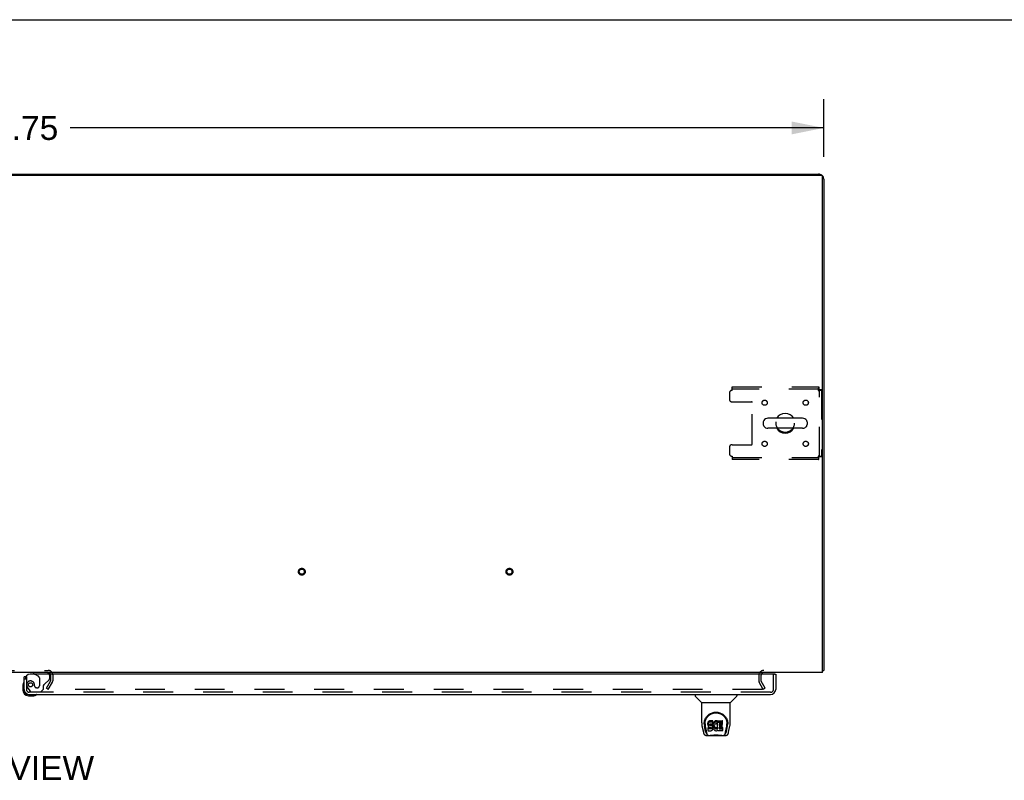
# Model space of a CAD drawing. Header units: inches. Extents: x 0 to 262, y 0 to 169.
# Tile 63 of 67: x 87 to 134, y 133 to 169. Entities that reach past the tile are written whole.
import ezdxf

# ---------------------------------------------------------------- set-up
doc = ezdxf.new("R2010")
doc.units = ezdxf.units.IN
doc.header["$LTSCALE"] = 14.384615
doc.header["$MEASUREMENT"] = 0
doc.linetypes.add('HIDDEN', pattern=[0.2, 0.1, -0.1])
doc.layers.get('0').update_dxf_attribs({"linetype": 'CONTINUOUS'})
for name, color, linetype in [('DEFAULT_2', 8, 'HIDDEN'), ('DIMENSIONS', 7, 'CONTINUOUS'), ('RIGHTHAND_DOOR_ASSEMBLY', 7, 'CONTINUOUS')]:
    doc.layers.add(name, color=color, linetype=linetype)
doc.styles.get("Standard").update_dxf_attribs({"font": 'arial.ttf'})
doc.dimstyles.new('DIMSTYLE_1', dxfattribs={"dimtxt": 1.153846, "dimasz": 1.538462, "dimexe": 0.09, "dimexo": 0.07, "dimgap": 0.0375, "dimtad": 0, "dimtih": 1, "dimtoh": 1, "dimzin": 4, "dimdsep": 46, "dimtxsty": 'Standard', "dimblk": '_FILLED', "dimblk1": '_FILLED', "dimblk2": '_FILLED', "dimcen": 0.09, "dimadec": 3, "dimazin": 1, "dimtfac": 1, "dimtdec": 3, "dimtofl": 0, "dimtmove": 0, "dimatfit": 3, "dimldrblk": '_FILLED', "dimfxl": 0, "dimtolj": 1, "dimtzin": 4, "dimarcsym": 0})

# ---------------------------------------------------------------- blocks, each defined once
blk = doc.blocks.new('_FILLED')
at = {"color": 0, "linetype": 'ByBlock'}
blk.add_solid([(0, 0), (-1, 0.2), (-1, -0.2)], dxfattribs=at)
blk = doc.blocks.new('*D1')
at = {"layer": 'DIMENSIONS', "color": 2, "linetype": 'Continuous'}
for p, q in [((47.867, 162.629), (47.867, 165.403)), ((125.617, 162.629), (125.617, 165.403)), ((47.867, 164.019), (84.15, 164.019)), ((125.617, 164.019), (89.335, 164.019))]:
    blk.add_line(p, q, dxfattribs=at)
at = {"layer": 'DIMENSIONS', "color": 2, "linetype": 'Continuous', "xscale": 1.5384615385, "yscale": 1.5384615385, "zscale": 1.5384615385, "rotation": 180}
blk.add_blockref('_FILLED', (47.867, 164.019), dxfattribs=at)
at = {"layer": 'DIMENSIONS', "color": 2, "linetype": 'Continuous', "xscale": 1.5384615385, "yscale": 1.5384615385, "zscale": 1.5384615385}
blk.add_blockref('_FILLED', (125.617, 164.019), dxfattribs=at)
at = {"layer": 'DIMENSIONS', "color": 2, "linetype": 'Continuous', "insert": (86.742, 164.596), "char_height": 1.1538, "width": 4.03203, "attachment_point": 2, "line_spacing_factor": 0.9}
blk.add_mtext('77.75', dxfattribs=at)

msp = doc.modelspace()

# ---------------------------------------------------------------- linework, layer by layer
at = {"color": 7, "linetype": 'Continuous'}
for p, q in [((0, 169.231), (261.538, 169.231)), ((55.367, 161.798), (118.117, 161.798)), ((118.117, 161.798), (118.117, 161.746)), ((122.709, 149.862), (122.709, 149.735)), ((124.595, 150.04), (122.932, 150.04)), ((124.817, 149.862), (124.817, 149.735)), ((124.595, 149.557), (122.932, 149.557)), ((125.565, 137.902), (125.617, 137.902))]:
    msp.add_line(p, q, dxfattribs=at)
at = {"color": 3, "linetype": 'Continuous'}
for p, q in [((47.979, 161.746), (125.505, 161.746)), ((118.117, 161.798), (125.371, 161.798)), ((125.565, 137.798), (125.565, 161.686)), ((125.617, 161.552), (125.617, 137.902)), ((125.565, 137.798), (47.919, 137.798))]:
    msp.add_line(p, q, dxfattribs=at)
for points in [[(125.565, 137.883), (125.566, 137.883), (125.57, 137.884), (125.574, 137.885), (125.578, 137.886), (125.582, 137.887)], [(125.582, 137.887), (125.59, 137.888), (125.593, 137.889), (125.597, 137.89), (125.6, 137.89), (125.603, 137.891), (125.606, 137.892), (125.608, 137.893), (125.611, 137.894), (125.612, 137.895), (125.614, 137.896), (125.615, 137.897), (125.616, 137.898), (125.617, 137.9), (125.617, 137.901), (125.617, 137.902)]]:
    msp.add_lwpolyline(points, dxfattribs=at)
for centre, radius, start, end in [((125.371, 161.552), 0.246, 50.5384, 90), ((125.505, 161.686), 0.06, 0, 90), ((125.371, 161.552), 0.246, 0, 39.4624), ((88.273, 137.683), 0.115, 18.2523, 64.7751), ((122.739, 137.656), 0.142, 90, 153.5225)]:
    msp.add_arc(centre, radius, start, end, dxfattribs=at)
at = {"color": 7, "linetype": 'Continuous'}
for centre, radius, start, end in [((122.834, 149.862), 0.125, 146.8152, 180), ((122.932, 149.798), 0.241, 90, 146.8152), ((123.763, 149.798), 0.475, 30.5571, 149.4429), ((124.595, 149.798), 0.241, 33.1848, 90), ((124.692, 149.862), 0.125, 0, 33.1848), ((122.834, 149.735), 0.125, 180, 213.1848), ((122.932, 149.798), 0.241, 213.1848, 270), ((123.763, 149.798), 0.475, 210.5571, 329.4429), ((124.595, 149.798), 0.241, 270, 326.8152), ((124.692, 149.735), 0.125, 326.8152, 360)]:
    msp.add_arc(centre, radius, start, end, dxfattribs=at)
at = {"layer": 'DEFAULT_2', "color": 8, "linetype": 'HIDDEN'}
for p, q in [((121.076, 151.256), (121.076, 150.955)), ((121.201, 151.548), (125.379, 151.548)), ((121.201, 151.381), (121.201, 151.548)), ((125.379, 151.444), (121.201, 151.444)), ((125.379, 151.548), (125.379, 151.444)), ((125.513, 151.414), (125.409, 151.414)), ((125.409, 148.182), (125.409, 151.414)), ((125.513, 151.414), (125.513, 148.182)), ((121.201, 150.83), (122.146, 150.83)), ((122.176, 148.797), (122.176, 150.8)), ((121.076, 148.642), (121.076, 148.34)), ((121.201, 148.767), (122.146, 148.767)), ((121.201, 148.215), (121.201, 148.048)), ((121.201, 148.152), (125.379, 148.152)), ((125.379, 148.048), (121.201, 148.048)), ((125.379, 148.048), (125.379, 148.152)), ((125.513, 148.182), (125.409, 148.182)), ((85.211, 137.902), (88.273, 137.902)), ((88.388, 137.683), (88.388, 137.394)), ((88.492, 137.683), (88.492, 137.394)), ((122.492, 137.656), (122.492, 137.394)), ((122.596, 137.656), (122.596, 137.394)), ((88.188, 137.038), (88.384, 137.378)), ((88.278, 136.986), (88.188, 137.038)), ((88.278, 136.986), (88.474, 137.326)), ((122.707, 136.986), (122.511, 137.326)), ((122.797, 137.038), (122.601, 137.378)), ((122.797, 137.038), (122.707, 136.986)), ((122.661, 136.986), (88.211, 136.986))]:
    msp.add_line(p, q, dxfattribs=at)
for points in [[(125.379, 151.548), (125.377, 151.547), (125.375, 151.544), (125.372, 151.539), (125.37, 151.532), (125.368, 151.523), (125.365, 151.512), (125.363, 151.5), (125.361, 151.486), (125.358, 151.47), (125.356, 151.454), (125.354, 151.437), (125.351, 151.419), (125.349, 151.4), (125.346, 151.381)], [(125.379, 151.444), (125.377, 151.444), (125.375, 151.443), (125.372, 151.441), (125.37, 151.438), (125.368, 151.435), (125.365, 151.431), (125.363, 151.426), (125.361, 151.421), (125.358, 151.415), (125.356, 151.409), (125.354, 151.402), (125.351, 151.395), (125.349, 151.389), (125.346, 151.381)], [(125.346, 151.381), (125.365, 151.384), (125.384, 151.386), (125.402, 151.389), (125.419, 151.391), (125.435, 151.393), (125.451, 151.396), (125.465, 151.398), (125.477, 151.4), (125.488, 151.403), (125.497, 151.405), (125.504, 151.407), (125.509, 151.41), (125.512, 151.412), (125.513, 151.414)], [(125.346, 151.381), (125.354, 151.384), (125.36, 151.386), (125.367, 151.389), (125.374, 151.391), (125.38, 151.393), (125.386, 151.396), (125.391, 151.398), (125.396, 151.4), (125.4, 151.403), (125.403, 151.405), (125.406, 151.407), (125.408, 151.41), (125.409, 151.412), (125.409, 151.414)], [(125.513, 148.182), (125.512, 148.185), (125.509, 148.187), (125.504, 148.19), (125.497, 148.192), (125.488, 148.194), (125.477, 148.197), (125.465, 148.199), (125.451, 148.201), (125.435, 148.204), (125.419, 148.206), (125.402, 148.208), (125.384, 148.211), (125.365, 148.213), (125.346, 148.215)], [(125.346, 148.215), (125.349, 148.208), (125.351, 148.201), (125.354, 148.195), (125.356, 148.188), (125.358, 148.182), (125.361, 148.176), (125.363, 148.171), (125.365, 148.166), (125.368, 148.162), (125.37, 148.159), (125.372, 148.156), (125.375, 148.154), (125.377, 148.153), (125.379, 148.152)], [(125.409, 148.182), (125.409, 148.185), (125.408, 148.187), (125.406, 148.19), (125.403, 148.192), (125.4, 148.194), (125.396, 148.197), (125.391, 148.199), (125.386, 148.201), (125.38, 148.204), (125.374, 148.206), (125.367, 148.208), (125.36, 148.211), (125.354, 148.213), (125.346, 148.215)], [(125.346, 148.215), (125.349, 148.197), (125.351, 148.178), (125.354, 148.16), (125.356, 148.143), (125.358, 148.127), (125.361, 148.111), (125.363, 148.097), (125.365, 148.085), (125.368, 148.074), (125.37, 148.065), (125.372, 148.058), (125.375, 148.053), (125.377, 148.05), (125.379, 148.048)], [(122.681, 137.003), (122.681, 137.002), (122.68, 137), (122.68, 136.998), (122.679, 136.996), (122.678, 136.994), (122.677, 136.993), (122.675, 136.991), (122.673, 136.99), (122.672, 136.989), (122.67, 136.988), (122.668, 136.987), (122.665, 136.986), (122.663, 136.986), (122.661, 136.986)], [(122.679, 137.011), (122.68, 137.009), (122.68, 137.007), (122.681, 137.005), (122.681, 137.003), (122.681, 137.003)]]:
    msp.add_lwpolyline(points, dxfattribs=at)
for centre, radius in [((122.774, 150.788), 0.125), ((124.753, 150.788), 0.125), ((123.763, 149.798), 0.438), ((122.774, 148.809), 0.125), ((124.753, 148.809), 0.125), ((100.485, 142.652), 0.164), ((100.485, 142.652), 0.124), ((110.485, 142.652), 0.164), ((110.485, 142.652), 0.124)]:
    msp.add_circle(centre, radius, dxfattribs=at)
for centre, radius, start, end in [((121.201, 151.256), 0.125, 90, 180), ((121.201, 150.955), 0.125, 180, 270), ((122.146, 150.8), 0.03, 0, 90), ((121.201, 148.642), 0.125, 90, 180), ((122.146, 148.797), 0.03, 270, 360), ((121.201, 148.34), 0.125, 180, 270), ((88.273, 137.683), 0.219, 0, 90), ((88.273, 137.683), 0.115, 64.7751, 90), ((88.273, 137.683), 0.115, 0, 18.2523), ((122.739, 137.656), 0.246, 90, 180), ((122.739, 137.656), 0.142, 153.5225, 180), ((88.355, 137.394), 0.033, 330, 360), ((88.355, 137.394), 0.137, 330, 360), ((122.629, 137.394), 0.137, 180, 210), ((122.629, 137.394), 0.033, 180, 210)]:
    msp.add_arc(centre, radius, start, end, dxfattribs=at)
at = {"layer": 'RIGHTHAND_DOOR_ASSEMBLY', "color": 7, "linetype": 'Continuous'}
for p, q in [((87.193, 137.594), (87.117, 137.594)), ((87.559, 137.798), (87.559, 137.759)), ((87.559, 137.759), (87.628, 137.719)), ((123.243, 137.719), (123.305, 137.719)), ((87.057, 137.2), (87.057, 136.943)), ((87.117, 136.987), (87.117, 136.943)), ((87.32, 136.74), (87.364, 136.74)), ((87.32, 136.68), (87.577, 136.68)), ((119.426, 136.74), (119.426, 136.678)), ((119.735, 136.353), (119.438, 136.65)), ((121.125, 136.353), (121.422, 136.65)), ((121.434, 136.74), (121.434, 136.678)), ((119.741, 136.347), (121.119, 136.347)), ((119.741, 135.375), (119.741, 136.347)), ((121.119, 135.375), (121.119, 136.347)), ((119.756, 135.232), (119.821, 134.927)), ((119.859, 135.32), (119.859, 135.32)), ((119.866, 135.407), (119.865, 135.343)), ((119.928, 134.954), (119.875, 135.225)), ((119.903, 135.333), (119.903, 135.31)), ((119.912, 135.212), (119.969, 134.919)), ((120.046, 135.378), (120.044, 135.355)), ((120.044, 135.288), (120.044, 135.355)), ((120.046, 135.312), (120.044, 135.288)), ((120.044, 135.288), (120.045, 135.264)), ((120.045, 135.264), (120.049, 135.241)), ((120.051, 135.402), (120.046, 135.378)), ((120.046, 135.312), (120.046, 135.378)), ((120.051, 135.335), (120.046, 135.312)), ((120.046, 135.002), (120.046, 135.144)), ((120.049, 135.241), (120.057, 135.218)), ((120.06, 135.424), (120.051, 135.402)), ((120.051, 135.335), (120.051, 135.402)), ((120.06, 135.357), (120.051, 135.335)), ((120.11, 135.149), (120.051, 135.148)), ((120.051, 135.081), (120.051, 135.148)), ((120.057, 135.218), (120.07, 135.198)), ((120.074, 135.444), (120.06, 135.424)), ((120.06, 135.357), (120.06, 135.424)), ((120.074, 135.377), (120.06, 135.357)), ((120.07, 135.198), (120.086, 135.181)), ((120.082, 135.452), (120.074, 135.444)), ((120.074, 135.377), (120.074, 135.444)), ((120.082, 135.385), (120.074, 135.377)), ((120.092, 135.458), (120.082, 135.452)), ((120.082, 135.385), (120.082, 135.452)), ((120.092, 135.392), (120.082, 135.385)), ((120.086, 135.181), (120.106, 135.168)), ((120.113, 135.468), (120.092, 135.458)), ((120.092, 135.392), (120.092, 135.458)), ((120.113, 135.401), (120.092, 135.392)), ((120.106, 135.168), (120.117, 135.163)), ((120.171, 135.149), (120.11, 135.149)), ((120.11, 135.082), (120.11, 135.149)), ((120.137, 135.476), (120.113, 135.468)), ((120.113, 135.401), (120.113, 135.468)), ((120.137, 135.409), (120.113, 135.401)), ((120.115, 135.276), (120.116, 135.291)), ((120.116, 135.269), (120.115, 135.276)), ((120.116, 135.291), (120.118, 135.306)), ((120.116, 135.269), (120.116, 135.291)), ((120.118, 135.262), (120.116, 135.269)), ((120.117, 135.163), (120.129, 135.161)), ((120.118, 135.306), (120.121, 135.313)), ((120.118, 135.262), (120.118, 135.306)), ((120.122, 135.256), (120.118, 135.262)), ((120.121, 135.313), (120.127, 135.318)), ((120.122, 135.256), (120.122, 135.314)), ((120.129, 135.251), (120.122, 135.256)), ((120.127, 135.318), (120.141, 135.322)), ((120.129, 135.318), (120.128, 135.318)), ((120.143, 135.314), (120.129, 135.318)), ((120.129, 135.251), (120.129, 135.318)), ((120.143, 135.247), (120.129, 135.251)), ((120.129, 135.161), (120.176, 135.161)), ((120.276, 135.476), (120.137, 135.476)), ((120.137, 135.409), (120.137, 135.476)), ((120.276, 135.409), (120.137, 135.409)), ((120.141, 135.322), (120.156, 135.323)), ((120.167, 135.315), (120.143, 135.314)), ((120.143, 135.247), (120.143, 135.314)), ((120.167, 135.248), (120.143, 135.247)), ((120.156, 135.323), (120.269, 135.323)), ((120.191, 135.313), (120.167, 135.315)), ((120.167, 135.248), (120.167, 135.315)), ((120.191, 135.247), (120.167, 135.248)), ((120.186, 135.15), (120.171, 135.149)), ((120.171, 135.082), (120.171, 135.149)), ((120.176, 135.161), (120.184, 135.16)), ((120.184, 135.16), (120.191, 135.158)), ((120.193, 135.154), (120.186, 135.15)), ((120.186, 135.083), (120.186, 135.15)), ((120.214, 135.308), (120.191, 135.313)), ((120.191, 135.247), (120.191, 135.313)), ((120.214, 135.242), (120.191, 135.247)), ((120.191, 135.158), (120.197, 135.153)), ((120.194, 135.155), (120.193, 135.154)), ((120.193, 135.087), (120.193, 135.154)), ((120.197, 135.153), (120.202, 135.147)), ((120.198, 135.092), (120.198, 135.152)), ((120.202, 135.147), (120.208, 135.134)), ((120.207, 135.104), (120.207, 135.136)), ((120.208, 135.134), (120.211, 135.119)), ((120.225, 135.303), (120.214, 135.308)), ((120.214, 135.242), (120.214, 135.308)), ((120.225, 135.237), (120.214, 135.242)), ((120.235, 135.297), (120.225, 135.303)), ((120.225, 135.237), (120.225, 135.303)), ((120.235, 135.23), (120.225, 135.237)), ((120.252, 135.28), (120.235, 135.297)), ((120.235, 135.23), (120.235, 135.297)), ((120.252, 135.213), (120.235, 135.23)), ((120.266, 135.26), (120.252, 135.28)), ((120.252, 135.213), (120.252, 135.28)), ((120.266, 135.193), (120.252, 135.213)), ((120.275, 135.238), (120.266, 135.26)), ((120.266, 135.193), (120.266, 135.26)), ((120.275, 135.171), (120.266, 135.193)), ((120.269, 135.323), (120.274, 135.324)), ((120.274, 135.324), (120.276, 135.329)), ((120.276, 135.234), (120.275, 135.238)), ((120.275, 135.171), (120.275, 135.238)), ((120.281, 135.148), (120.275, 135.171)), ((120.278, 135.433), (120.276, 135.476)), ((120.276, 135.409), (120.276, 135.476)), ((120.278, 135.366), (120.276, 135.409)), ((120.276, 135.329), (120.277, 135.342)), ((120.281, 135.312), (120.276, 135.267)), ((120.276, 135.2), (120.276, 135.267)), ((120.281, 135.245), (120.276, 135.2)), ((120.276, 135.2), (120.277, 135.178)), ((120.277, 135.342), (120.278, 135.366)), ((120.277, 135.178), (120.28, 135.156)), ((120.278, 135.366), (120.278, 135.433)), ((120.28, 135.156), (120.285, 135.134)), ((120.285, 135.333), (120.281, 135.312)), ((120.281, 135.245), (120.281, 135.312)), ((120.285, 135.267), (120.281, 135.245)), ((120.284, 135.124), (120.281, 135.148)), ((120.284, 135.124), (120.284, 135.138)), ((120.291, 135.355), (120.285, 135.333)), ((120.285, 135.267), (120.285, 135.333)), ((120.291, 135.288), (120.285, 135.267)), ((120.285, 135.134), (120.292, 135.113)), ((120.299, 135.375), (120.291, 135.355)), ((120.291, 135.288), (120.291, 135.355)), ((120.299, 135.309), (120.291, 135.288)), ((120.31, 135.395), (120.299, 135.375)), ((120.299, 135.309), (120.299, 135.375)), ((120.31, 135.328), (120.299, 135.309)), ((120.323, 135.413), (120.31, 135.395)), ((120.31, 135.328), (120.31, 135.395)), ((120.323, 135.346), (120.31, 135.328)), ((120.338, 135.43), (120.323, 135.413)), ((120.323, 135.346), (120.323, 135.413)), ((120.338, 135.363), (120.323, 135.346)), ((120.354, 135.445), (120.338, 135.43)), ((120.338, 135.363), (120.338, 135.43)), ((120.354, 135.378), (120.338, 135.363)), ((120.346, 135.216), (120.345, 135.189)), ((120.345, 135.189), (120.347, 135.176)), ((120.349, 135.243), (120.346, 135.216)), ((120.347, 135.176), (120.347, 135.216)), ((120.347, 135.176), (120.35, 135.163)), ((120.348, 135.235), (120.35, 135.23)), ((120.353, 135.255), (120.349, 135.243)), ((120.35, 135.23), (120.36, 135.205)), ((120.35, 135.163), (120.35, 135.23)), ((120.35, 135.163), (120.36, 135.138)), ((120.359, 135.267), (120.353, 135.255)), ((120.372, 135.458), (120.354, 135.445)), ((120.354, 135.378), (120.354, 135.445)), ((120.372, 135.391), (120.354, 135.378)), ((120.373, 135.29), (120.359, 135.267)), ((120.36, 135.205), (120.373, 135.182)), ((120.36, 135.138), (120.36, 135.205)), ((120.36, 135.138), (120.373, 135.115)), ((120.393, 135.467), (120.372, 135.458)), ((120.372, 135.391), (120.372, 135.458)), ((120.393, 135.4), (120.372, 135.391)), ((120.381, 135.301), (120.373, 135.29)), ((120.373, 135.182), (120.382, 135.172)), ((120.373, 135.115), (120.373, 135.182)), ((120.392, 135.308), (120.381, 135.301)), ((120.382, 135.172), (120.392, 135.163)), ((120.382, 135.105), (120.382, 135.172)), ((120.417, 135.319), (120.392, 135.308)), ((120.392, 135.163), (120.403, 135.156)), ((120.392, 135.096), (120.392, 135.163)), ((120.415, 135.472), (120.393, 135.467)), ((120.393, 135.4), (120.393, 135.467)), ((120.415, 135.405), (120.393, 135.4)), ((120.403, 135.156), (120.416, 135.151)), ((120.403, 135.089), (120.403, 135.156)), ((120.437, 135.474), (120.415, 135.472)), ((120.415, 135.405), (120.415, 135.472)), ((120.437, 135.407), (120.415, 135.405)), ((120.416, 135.151), (120.429, 135.148)), ((120.416, 135.084), (120.416, 135.151)), ((120.43, 135.322), (120.417, 135.319)), ((120.429, 135.148), (120.442, 135.148)), ((120.429, 135.082), (120.429, 135.148)), ((120.443, 135.322), (120.43, 135.322)), ((120.437, 135.474), (120.459, 135.474)), ((120.437, 135.407), (120.437, 135.474)), ((120.459, 135.407), (120.437, 135.407)), ((120.442, 135.148), (120.455, 135.15)), ((120.442, 135.081), (120.442, 135.148)), ((120.456, 135.319), (120.443, 135.322)), ((120.455, 135.15), (120.468, 135.154)), ((120.455, 135.083), (120.455, 135.15)), ((120.469, 135.314), (120.456, 135.319)), ((120.47, 135.472), (120.459, 135.474)), ((120.459, 135.407), (120.459, 135.474)), ((120.47, 135.405), (120.459, 135.407)), ((120.468, 135.154), (120.48, 135.159)), ((120.468, 135.087), (120.468, 135.154)), ((120.481, 135.469), (120.47, 135.472)), ((120.47, 135.405), (120.47, 135.472)), ((120.481, 135.402), (120.47, 135.405)), ((120.501, 135.385), (120.475, 135.316)), ((120.48, 135.159), (120.491, 135.167)), ((120.48, 135.093), (120.48, 135.159)), ((120.5, 135.457), (120.481, 135.469)), ((120.481, 135.402), (120.481, 135.469)), ((120.5, 135.39), (120.481, 135.402)), ((120.491, 135.167), (120.491, 135.1)), ((120.498, 135.166), (120.51, 135.148)), ((120.5, 135.457), (120.5, 135.39)), ((120.501, 135.453), (120.501, 135.39)), ((120.51, 135.473), (120.747, 135.473)), ((120.51, 135.082), (120.51, 135.473)), ((120.51, 135.407), (120.747, 135.407)), ((120.58, 135.319), (120.58, 135.251)), ((120.581, 135.16), (120.581, 135.083)), ((120.747, 135.323), (120.584, 135.323)), ((120.584, 135.314), (120.716, 135.314)), ((120.584, 135.247), (120.716, 135.247)), ((120.716, 135.165), (120.586, 135.165)), ((120.586, 135.145), (120.747, 135.145)), ((120.72, 135.169), (120.72, 135.309)), ((120.751, 135.328), (120.751, 135.469)), ((120.752, 135.002), (120.752, 135.141)), ((120.89, 134.919), (120.947, 135.209)), ((120.932, 134.954), (120.984, 135.225)), ((120.947, 135.209), (120.948, 135.213)), ((120.994, 135.407), (120.995, 135.343)), ((121.001, 135.32), (121.001, 135.32)), ((121.039, 134.927), (121.104, 135.232)), ((119.945, 134.772), (120.915, 134.772)), ((119.98, 134.851), (119.987, 134.851)), ((119.986, 134.855), (119.989, 134.845)), ((119.989, 134.844), (119.989, 134.845)), ((120.032, 134.772), (120.026, 134.772)), ((120.032, 134.772), (120.03, 134.772)), ((120.11, 135.082), (120.051, 135.081)), ((120.051, 134.997), (120.195, 134.997)), ((120.171, 135.082), (120.11, 135.082)), ((120.186, 135.083), (120.171, 135.082)), ((120.193, 135.087), (120.186, 135.083)), ((120.198, 135.092), (120.193, 135.087)), ((120.195, 134.997), (120.207, 134.999)), ((120.207, 135.104), (120.198, 135.092)), ((120.21, 135.111), (120.207, 135.104)), ((120.207, 134.999), (120.218, 135.003)), ((120.21, 135.111), (120.21, 135.123)), ((120.211, 135.119), (120.21, 135.111)), ((120.218, 135.003), (120.238, 135.017)), ((120.238, 135.017), (120.255, 135.034)), ((120.255, 135.034), (120.262, 135.044)), ((120.262, 135.044), (120.267, 135.054)), ((120.267, 135.054), (120.276, 135.077)), ((120.276, 135.077), (120.282, 135.1)), ((120.282, 135.1), (120.284, 135.124)), ((120.292, 135.113), (120.313, 135.074)), ((120.313, 135.074), (120.326, 135.055)), ((120.326, 135.055), (120.34, 135.039)), ((120.34, 135.039), (120.357, 135.024)), ((120.357, 135.024), (120.374, 135.01)), ((120.373, 135.115), (120.382, 135.105)), ((120.374, 135.01), (120.384, 135.005)), ((120.382, 135.105), (120.392, 135.096)), ((120.384, 135.005), (120.395, 135.001)), ((120.392, 135.096), (120.403, 135.089)), ((120.395, 135.001), (120.416, 134.996)), ((120.403, 135.089), (120.416, 135.084)), ((120.416, 135.084), (120.429, 135.082)), ((120.416, 134.996), (120.438, 134.993)), ((120.429, 135.082), (120.442, 135.081)), ((120.438, 134.993), (120.461, 134.996)), ((120.442, 135.081), (120.455, 135.083)), ((120.455, 135.083), (120.468, 135.087)), ((120.461, 134.996), (120.482, 135.003)), ((120.468, 135.087), (120.48, 135.093)), ((120.48, 135.093), (120.491, 135.1)), ((120.482, 135.003), (120.501, 135.015)), ((120.498, 135.099), (120.51, 135.082)), ((120.512, 135.015), (120.501, 135.015)), ((120.501, 135.015), (120.501, 135.015)), ((120.512, 135.002), (120.512, 135.015)), ((120.747, 134.997), (120.516, 134.997)), ((120.586, 135.078), (120.747, 135.078)), ((120.829, 134.772), (120.828, 134.772)), ((120.871, 134.845), (120.874, 134.855)), ((120.871, 134.844), (120.871, 134.845)), ((120.873, 134.851), (120.88, 134.851))]:
    msp.add_line(p, q, dxfattribs=at)
at = {"layer": 'RIGHTHAND_DOOR_ASSEMBLY', "color": 3, "linetype": 'Continuous'}
for p, q in [((87.117, 136.987), (87.117, 137.594)), ((123.243, 137.719), (87.409, 137.719)), ((123.305, 137.719), (123.305, 136.987)), ((87.364, 136.74), (123.058, 136.74))]:
    msp.add_line(p, q, dxfattribs=at)
at = {"layer": 'RIGHTHAND_DOOR_ASSEMBLY', "color": 8, "linetype": 'HIDDEN'}
for p, q in [((87.221, 137.594), (87.193, 137.594)), ((87.221, 137.594), (87.221, 136.987)), ((88.189, 137.798), (87.559, 137.798)), ((87.628, 137.719), (87.798, 137.621)), ((87.847, 137.535), (87.847, 137.155)), ((88.346, 137.519), (88.346, 137.641)), ((123.201, 136.987), (123.201, 137.719)), ((87.296, 137.043), (87.397, 136.899)), ((87.618, 137.155), (87.618, 137.144)), ((87.749, 137.057), (87.716, 137.057)), ((88.039, 136.991), (88.039, 137.17)), ((88.098, 137.229), (88.317, 137.448)), ((123.058, 136.844), (87.364, 136.844)), ((87.462, 136.865), (87.913, 136.865)), ((87.913, 136.865), (88.039, 136.991))]:
    msp.add_line(p, q, dxfattribs=at)
at = {"layer": 'RIGHTHAND_DOOR_ASSEMBLY', "color": 7, "linetype": 'Continuous'}
for points in [[(119.859, 135.333), (119.862, 135.374), (119.869, 135.424), (119.879, 135.471), (119.893, 135.515), (119.911, 135.557), (119.93, 135.596), (119.953, 135.633), (119.978, 135.668), (120.005, 135.701), (120.034, 135.731), (120.066, 135.76), (120.1, 135.785), (120.135, 135.809), (120.173, 135.83), (120.213, 135.848), (120.254, 135.863), (120.297, 135.875), (120.341, 135.884), (120.385, 135.889), (120.43, 135.891), (120.475, 135.889), (120.52, 135.883), (120.564, 135.875), (120.607, 135.863), (120.648, 135.847), (120.687, 135.829), (120.725, 135.808), (120.761, 135.785), (120.794, 135.759), (120.826, 135.731), (120.855, 135.7), (120.883, 135.668), (120.907, 135.633), (120.93, 135.596), (120.95, 135.556), (120.967, 135.514), (120.981, 135.47), (120.991, 135.423), (120.998, 135.373), (121.001, 135.333)], [(119.903, 135.333), (119.903, 135.353), (119.905, 135.377), (119.907, 135.401), (119.911, 135.425), (119.916, 135.449), (119.922, 135.472), (119.928, 135.495), (119.936, 135.517), (119.945, 135.538), (119.954, 135.559), (119.964, 135.58), (119.975, 135.599), (119.987, 135.618), (119.999, 135.636), (120.012, 135.653), (120.025, 135.67), (120.039, 135.686), (120.053, 135.701), (120.067, 135.715), (120.082, 135.728), (120.097, 135.741), (120.112, 135.753), (120.127, 135.764), (120.143, 135.775), (120.159, 135.785), (120.174, 135.794), (120.19, 135.802), (120.206, 135.81), (120.222, 135.817), (120.238, 135.824), (120.254, 135.83), (120.27, 135.835), (120.286, 135.84), (120.302, 135.844), (120.318, 135.848), (120.334, 135.851), (120.35, 135.854), (120.366, 135.856), (120.381, 135.858), (120.397, 135.859), (120.413, 135.86), (120.429, 135.86), (120.445, 135.86), (120.461, 135.859), (120.477, 135.858), (120.493, 135.856), (120.509, 135.854), (120.525, 135.851), (120.541, 135.848), (120.557, 135.844), (120.573, 135.84), (120.589, 135.835), (120.605, 135.83), (120.621, 135.824), (120.637, 135.818), (120.653, 135.81), (120.669, 135.803), (120.685, 135.794), (120.7, 135.785), (120.716, 135.775), (120.732, 135.765), (120.747, 135.754), (120.762, 135.742), (120.777, 135.729), (120.792, 135.716), (120.807, 135.701), (120.821, 135.686), (120.835, 135.671), (120.848, 135.654), (120.861, 135.637), (120.873, 135.618), (120.885, 135.6), (120.895, 135.58), (120.906, 135.56), (120.915, 135.539), (120.924, 135.517), (120.931, 135.495), (120.938, 135.472), (120.944, 135.449), (120.949, 135.426), (120.952, 135.402), (120.955, 135.378), (120.956, 135.353), (120.957, 135.333)], [(119.741, 135.375), (119.742, 135.342), (119.745, 135.302), (119.75, 135.263), (119.756, 135.232)], [(119.859, 135.32), (119.859, 135.325), (119.859, 135.333)], [(119.903, 135.31), (119.903, 135.294), (119.905, 135.265), (119.908, 135.237), (119.912, 135.212)], [(120.051, 135.148), (120.05, 135.148), (120.05, 135.148), (120.05, 135.148), (120.049, 135.148), (120.049, 135.148), (120.048, 135.147), (120.048, 135.147), (120.048, 135.147), (120.047, 135.146), (120.047, 135.146), (120.047, 135.145), (120.047, 135.145), (120.046, 135.144), (120.046, 135.144)], [(120.948, 135.213), (120.948, 135.216), (120.949, 135.219), (120.949, 135.222), (120.95, 135.225), (120.95, 135.228), (120.951, 135.231), (120.951, 135.235), (120.952, 135.238), (120.952, 135.242), (120.953, 135.245), (120.953, 135.249), (120.954, 135.253), (120.954, 135.257), (120.955, 135.261), (120.955, 135.265), (120.955, 135.27), (120.956, 135.274), (120.956, 135.278), (120.956, 135.283), (120.956, 135.288), (120.957, 135.292), (120.957, 135.297), (120.957, 135.302), (120.957, 135.307), (120.957, 135.333)], [(121.001, 135.333), (121.001, 135.326), (121.001, 135.32)], [(121.104, 135.232), (121.11, 135.262), (121.115, 135.302), (121.118, 135.342), (121.119, 135.376)], [(119.821, 134.927), (119.824, 134.914), (119.829, 134.895), (119.834, 134.878), (119.839, 134.863), (119.845, 134.85), (119.851, 134.837), (119.857, 134.826), (119.864, 134.815), (119.872, 134.806), (119.882, 134.797), (119.892, 134.789), (119.903, 134.782), (119.916, 134.777), (119.929, 134.774), (119.942, 134.772), (119.945, 134.772)], [(119.969, 134.919), (119.972, 134.908), (119.975, 134.894), (119.978, 134.88), (119.982, 134.867), (119.986, 134.855)], [(119.989, 134.844), (119.995, 134.832), (120.001, 134.82), (120.007, 134.809), (120.014, 134.8), (120.021, 134.792), (120.029, 134.785), (120.038, 134.779), (120.048, 134.775), (120.058, 134.773), (120.066, 134.772)], [(120.051, 135.081), (120.05, 135.081), (120.05, 135.081), (120.05, 135.081), (120.049, 135.081), (120.049, 135.081), (120.048, 135.081), (120.048, 135.08), (120.048, 135.08), (120.047, 135.08), (120.047, 135.079), (120.047, 135.079), (120.047, 135.078), (120.046, 135.078), (120.046, 135.077)], [(120.147, 134.772), (120.167, 134.773), (120.189, 134.774), (120.212, 134.776), (120.237, 134.779), (120.263, 134.782), (120.29, 134.785), (120.317, 134.787), (120.345, 134.79), (120.374, 134.791), (120.403, 134.793), (120.433, 134.793), (120.462, 134.792), (120.491, 134.791), (120.519, 134.789), (120.547, 134.787), (120.574, 134.784), (120.6, 134.781), (120.625, 134.779), (120.649, 134.776), (120.672, 134.774), (120.693, 134.773), (120.713, 134.772)], [(120.147, 134.772), (120.169, 134.773), (120.195, 134.774), (120.223, 134.777), (120.251, 134.78), (120.28, 134.782), (120.309, 134.785), (120.338, 134.788), (120.368, 134.789), (120.399, 134.791), (120.429, 134.791), (120.46, 134.791), (120.49, 134.789), (120.521, 134.788), (120.55, 134.785), (120.58, 134.782), (120.637, 134.777)], [(120.637, 134.777), (120.664, 134.774), (120.691, 134.773), (120.713, 134.772)], [(120.794, 134.772), (120.802, 134.773), (120.812, 134.775), (120.822, 134.779), (120.831, 134.785), (120.839, 134.791), (120.846, 134.8), (120.853, 134.809), (120.859, 134.819), (120.865, 134.832), (120.871, 134.844)], [(120.874, 134.855), (120.878, 134.867), (120.882, 134.88), (120.885, 134.894), (120.888, 134.908), (120.89, 134.919)], [(120.915, 134.772), (120.917, 134.772), (120.931, 134.773), (120.944, 134.777), (120.956, 134.782), (120.967, 134.788), (120.978, 134.796), (120.987, 134.805), (120.995, 134.815), (121.002, 134.825), (121.009, 134.837), (121.015, 134.849), (121.021, 134.863), (121.026, 134.878), (121.031, 134.895), (121.036, 134.913), (121.039, 134.927)]]:
    msp.add_lwpolyline(points, dxfattribs=at)
at = {"layer": 'RIGHTHAND_DOOR_ASSEMBLY', "color": 8, "linetype": 'HIDDEN'}
msp.add_circle((87.421, 137.207), 0.101, dxfattribs=at)
at = {"layer": 'RIGHTHAND_DOOR_ASSEMBLY', "color": 3, "linetype": 'Continuous'}
for centre, radius, start, end in [((87.409, 137.469), 0.25, 90, 180), ((123.243, 137.699), 0.02, 0, 90), ((87.364, 136.987), 0.246, 180, 270), ((123.058, 136.987), 0.246, 270, 360)]:
    msp.add_arc(centre, radius, start, end, dxfattribs=at)
at = {"layer": 'RIGHTHAND_DOOR_ASSEMBLY', "color": 8, "linetype": 'HIDDEN'}
for centre, radius, start, end in [((87.747, 137.535), 0.1, 0, 59.908), ((88.189, 137.641), 0.157, 0, 90), ((88.246, 137.519), 0.1, 315, 360), ((87.421, 137.207), 0.187, 17.8482, 196.8439), ((87.612, 137.265), 0.386, 196.8439, 215.1), ((87.226, 137.144), 0.393, 1.6599, 17.9298), ((87.716, 137.155), 0.098, 180, 270), ((87.749, 137.155), 0.098, 270, 360), ((88.078, 137.17), 0.039, 111.6096, 180), ((88.027, 137.3), 0.1, 291.6096, 315), ((87.364, 136.987), 0.142, 180, 270), ((87.462, 136.944), 0.079, 215.1, 270), ((123.058, 136.987), 0.142, 270, 360)]:
    msp.add_arc(centre, radius, start, end, dxfattribs=at)
at = {"layer": 'RIGHTHAND_DOOR_ASSEMBLY', "color": 7, "linetype": 'Continuous'}
for centre, radius, start, end in [((87.307, 137.2), 0.25, 149.1101, 180), ((87.106, 137.32), 0.015, 96.3796, 149.1101), ((87.102, 137.32), 0.015, 0, 83.6204), ((87.32, 136.943), 0.263, 180, 270), ((87.32, 136.943), 0.203, 180, 270), ((87.577, 136.93), 0.25, 270, 300.8899), ((87.697, 136.725), 0.015, 6.3796, 90), ((87.697, 136.729), 0.015, 300.8899, 353.6204), ((119.465, 136.678), 0.0394, 180, 225), ((121.395, 136.678), 0.0394, 315, 360), ((119.749, 136.366), 0.0197, 225, 262.5), ((121.111, 136.366), 0.0197, 277.5, 315)]:
    msp.add_arc(centre, radius, start, end, dxfattribs=at)
for centre, major_axis, ratio, start_param, end_param in [((120.43, 135.333), (0, 0.565), 0.999848, 1.137008, 1.76365), ((120.471, 135.318), (0, 0.00448), 1, -3.557718, -1.937287), ((120.494, 135.163), (0.00448, 0), 1, 1.570796, 2.222579), ((120.494, 135.163), (0, 0.00448), 1, -0.975826, 0), ((120.497, 135.453), (0.00448, 0), 1, 0.003891, 0.905353), ((120.497, 135.386), (0.00448, 0), 1, 5.916695, 7.188538), ((120.584, 135.319), (0, 0.00448), 1, 0, 1.570796), ((120.584, 135.318), (0.00448, 0), 1, 3.535633, 4.712389), ((120.584, 135.251), (0, 0.00448), 1, 1.570796, 3.141593), ((120.586, 135.16), (0, 0.00448), 1, 0, 1.570796), ((120.586, 135.15), (0, 0.00448), 1, 1.570796, 3.141593), ((120.716, 135.309), (0.00448, 0), 1, 0, 1.570796), ((120.716, 135.242), (0, 0.00448), 1, -1.570796, 0), ((120.716, 135.169), (0, 0.00448), 1, -3.141593, -1.570796), ((120.747, 135.469), (0, 0.00448), 1, -1.570796, 0), ((120.747, 135.402), (0, 0.00448), 1, -1.570796, 0), ((120.747, 135.328), (0, 0.00448), 1, -3.141593, -1.570796), ((120.747, 135.141), (0, 0.00448), 1, -1.570796, 0), ((120.43, 135.333), (0, 0.565), 0.999848, 4.519536, 5.145564), ((119.986, 135.205), (0.007, 0.354), 0.213027, -3.923008, -3.13761), ((120.051, 135.002), (0.00483, 0), 1, -3.141593, -1.570796), ((120.494, 135.097), (0.00448, 0), 1, 1.570796, 2.222579), ((120.494, 135.097), (0, 0.00448), 1, -0.975826, 0), ((120.516, 135.002), (0, 0.00448), 1, 1.570796, 3.141593), ((120.586, 135.083), (0, 0.00448), 1, 1.570796, 3.141593), ((120.747, 135.074), (0, 0.00448), 1, -1.570796, 0), ((120.747, 135.002), (0, 0.00448), 1, -3.141593, -1.570796), ((120.874, 135.205), (-0.007, 0.354), 0.213027, -3.145575, -2.360177)]:
    msp.add_ellipse(centre, major_axis=major_axis, ratio=ratio, start_param=start_param, end_param=end_param, dxfattribs=at)

# ---------------------------------------------------------------- texts
at = {"layer": 'DIMENSIONS', "color": 2, "linetype": 'Continuous', "insert": (86.544, 133.782), "char_height": 1.1538, "width": 7.86245, "attachment_point": 2, "line_spacing_factor": 0.9}
msp.add_mtext('TOP VIEW', dxfattribs=at)

# ---------------------------------------------------------------- dimensions: what is measured, and where the dimension line sits
at = {"layer": 'DIMENSIONS', "color": 2, "linetype": 'Continuous'}
dim = msp.add_linear_dim(base=(47.867, 164.019), p1=(125.617, 162.559), p2=(47.867, 162.559), angle=180, dimstyle='DIMSTYLE_1', dxfattribs=at)
dim.commit()
dim.dimension.update_dxf_attribs({"geometry": '*D1', "text_midpoint": (86.746, 164.004), "dimtype": 160})

doc.saveas('drawing.dxf')
